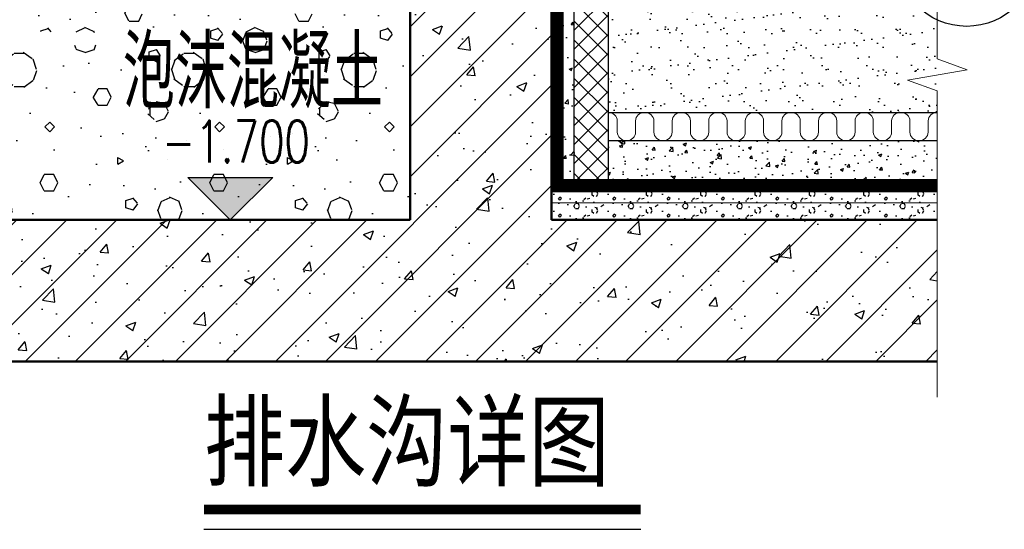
# Model space of a CAD drawing. Extents: x 797781 to 1255204, y 21234 to 1024248.
# Tile 116 of 256: x 888281 to 895240, y 171895 to 175498. Entities that reach past the tile are written whole.
import ezdxf

# ---------------------------------------------------------------- set-up
doc = ezdxf.new("R2010")
doc.units = 0
doc.header["$LTSCALE"] = 1000
doc.header["$MEASUREMENT"] = 0
doc.linetypes.add('DASHED', pattern=[0.75, 0.5, -0.25])
for name, color, linetype in [('230303生产综合楼-平面图_t8$0$DIM_SYMB', 3, 'Continuous'), ('230303生产综合楼-平面图_t8$0$PUB_TEXT', 7, 'Continuous'), ('DIM_ELEV', 3, 'Continuous'), ('DIM_IDEN', 3, 'Continuous'), ('LAYER1', 6, 'Continuous'), ('PUB_HATCH', 8, 'Continuous'), ('PUB_TEXT', 7, 'Continuous'), ('SURFACE', 6, 'Continuous'), ('WALL', 40, 'Continuous'), ('墙身保温', 21, 'Continuous')]:
    doc.layers.add(name, color=color, linetype=linetype)
for name, color, linetype, lineweight in [('A-ANNO-SYMB', 3, 'Continuous', 18), ('A-WALL', 40, 'Continuous', 50), ('墙身分层线', 253, 'Continuous', 18)]:
    doc.layers.add(name, color=color, linetype=linetype, lineweight=lineweight)
doc.styles.add('230303生产综合楼-平面图_t8$0$-黑体', font='simhei.ttf', dxfattribs={"width": 0.8})
doc.styles.add('230303生产综合楼-平面图_t8$0$_TCH_DIM', font='SIMPLEX', dxfattribs={"bigfont": 'GBCBIG'})
doc.styles.add('_TCH_DIM', font='SIMPLEX', dxfattribs={"bigfont": 'GBCBIG'})

# ---------------------------------------------------------------- blocks, each defined once
blk = doc.blocks.new('$LinePat$保温层')
at = {"color": 0}
for p, q in [((24, -24), (24, -56)), ((72, -56), (72, -24))]:
    blk.add_line(p, q, dxfattribs=at)
for centre, start, end in [((96, -24), 90, 180), ((0, -24), 0, 90), ((48, -56), 180, 0)]:
    blk.add_arc(centre, 24, start, end, dxfattribs=at)
blk = doc.blocks.new('PSG')
at = {"layer": 'DIM_ELEV'}
blk.add_hatch(color=256, dxfattribs=at).paths.add_polyline_path([(889214.2, 207273.2), (889139.2, 207348.2), (889289.2, 207348.2)])
at = {"layer": 'LAYER1'}
h = blk.add_hatch(dxfattribs=at)
h.set_pattern_fill('AR-SAND', color=8, scale=20, style=0)
h.set_pattern_definition([(37.5, (-297238.698, 479555.04), (-1.6000313, 48.9413237), [0, -38.608, 0, -43.18, 0, -41.275]), (7.5, (-297238.7, 479555.04), (44.9523283, 71.68251), [0, -20.828, 0, -34.798, 0, -13.335]), (327.5, (-297269.94, 479555.04), (79.099237, 0.1437185), [0, -12.7, 0, -45.72, 0, -59.69]), (317.5, (-297269.94, 479555.04), (76.3556452, 22.2929323), [0, -6.35, 0, -29.972, 0, -34.29])])
h.paths.add_polyline_path([(890463.4, 207463.2), (890463.4, 207917.3), (889882.2, 207917.3), (889881.6, 207463.2)])
at = {"layer": 'PUB_HATCH', "ltscale": 2}
h = blk.add_hatch(dxfattribs=at)
h.set_pattern_fill('钢筋混凝土', color=256, scale=25)
h.set_pattern_definition([(45, (0, 0), (-44.194174, 44.194174), []), (50, (0, 0), (179.315046, -15.688034), [18.75, -206.25]), (355, (0, 0), (-34.687833, 188.048033), [15, -165]), (100.4514, (14.94, -1.3), (144.627345, 172.359886), [15.935047, -175.285528]), (46.1842, (0, 50), (266.81026, -41.379754), [28.125, -309.375]), (96.6356, (22.23, 46.55), (233.66568, 243.52947), [23.90257, -262.92825]), (351.1842, (0, 50), (233.66549, 243.52965), [22.5, -247.5]), (21, (25, 37.5), (149.226763, -100.654723), [18.75, -206.25]), (326, (25, 37.5), (60.828833, 181.28751), [15, -165]), (71.4514, (37.44, 29.11), (210.055657, 80.632624), [15.935047, -175.285528]), (37.5, (0, 0), (3.039964, 83.2234635), [0, -163, 0, -167.5, 0, -165.625]), (7.5, (0, 0), (65.767384, 98.602928), [0, -95.5, 0, -159.25, 0, -63.125]), (327.5, (-55.75, 0), (133.455609, -5.638718), [0, -62.5, 0, -195, 0, -258.75]), (317.5, (-80.75, 0), (145.796542, 25.026246), [0, -81.25, 0, -129.5, 0, -183.75])])
edge = h.paths.add_edge_path()
edge.add_line((888703.4, 207273.2), (888703.4, 207023.2))
edge.add_line((888703.4, 207023.2), (890463.4, 207023.2))
edge.add_line((890463.4, 207023.2), (890463.4, 207273.2))
edge.add_line((890463.4, 207273.2), (889781.9, 207273.2))
edge.add_line((889781.9, 207273.2), (889781.9, 207851.6))
edge.add_arc((889794.3, 207917.3), 66.9, 100.6461, 259.3537, ccw=False)
edge.add_line((889781.9, 207983.1), (889781.9, 208107.3))
edge.add_line((889781.9, 208107.3), (889531.9, 208107.3))
edge.add_line((889531.9, 208107.3), (889531.9, 207273.2))
edge.add_line((889531.9, 207273.2), (888703.4, 207273.2))
h = blk.add_hatch(dxfattribs=at)
h.set_pattern_fill('加气混凝土', color=256, scale=25)
h.set_pattern_definition([(0, (88.5, -91.5), (150, 300), [0, -300]), (0, (-87, -132), (150, 300), [0, -300]), (0, (10.5, -135), (150, 300), [0, -300]), (0, (117, -46.5), (150, 300), [0, -300]), (0, (-7.5, -150), (150, 300), [0, -300]), (0, (147, 142.5), (150, 300), [0, -300]), (0, (55.5, 118.5), (150, 300), [0, -300]), (0, (103.5, 81), (150, 300), [0, -300]), (0, (-141, 75), (150, 300), [0, -300]), (0, (6, 61.5), (150, 300), [0, -300]), (0, (-51, -15), (150, 300), [0, -300]), (0, (-48, -127.5), (150, 300), [0, -300]), (0, (64.5, -139.5), (150, 300), [0, -300]), (0, (147, -7.5), (150, 300), [0, -300]), (0, (-133.5, -54), (150, 300), [0, -300]), (0, (-108, -3), (150, 300), [0, -300]), (0, (9, -24), (150, 300), [0, -300]), (0, (-33, -67.5), (150, 300), [0, -300]), (0, (-57, 31.5), (150, 300), [0, -300]), (0, (-19.5, 144), (150, 300), [0, -300]), (0, (-121.5, -117), (150, 300), [0, -300]), (0, (43.5, 82.5), (150, 300), [0, -300]), (0, (-96, 87), (150, 300), [0, -300]), (0, (-120, 126), (150, 300), [0, -300]), (130.601294, (128.571, 48.571), (-749.99999172, 900.00000393), [13.17078, -5518.5555]), (18.434949, (107.143, 54.286), (749.9999972, 299.9999978), [13.55262, -1883.81395]), (90, (107.14, 41.43), (150, 300), [12.85714, -587.142825]), (161.565051, (120, 37.143), (-750.0000038, 299.9999776), [13.55262, -1883.81395]), (53.130102, (120, 37.14), (150.0000003, 300), [14.285715, -1485.71425]), (135, (131.43, -115.71), (-150.000018, 299.99998), [12.12183, -836.4063]), (45, (114.29, -115.71), (149.999999, 299.999999), [12.12183, -836.4063]), (135, (122.86, -124.29), (-150.000018, 299.99998), [12.12183, -836.4063]), (45, (122.86, -124.29), (149.999999, 299.999999), [12.12183, -836.4063]), (116.56505, (-12.86, 85.71), (-3e-05, 599.99998), [15.97191, -319.43825]), (180, (-20, 100), (-150, 300), [17.14286, -282.857125]), (63.43495, (-44.29, 85.71), (1e-06, 600), [15.97191, -319.43825]), (116.56505, (-37.14, 71.43), (-3e-05, 599.99998), [15.97191, -319.43825]), (0, (-37.14, 71.43), (150, 300), [17.14286, -282.857125]), (63.43495, (-20, 71.43), (1e-06, 600), [15.97191, -319.43825]), (107.102728, (100, -15.714), (-449.9999828, 1500.00000242), [19.43067, -8141.45125]), (143.972626, (94.286, 2.857), (-2849.99996387, 2099.9999976), [19.43067, -4061.01]), (180, (78.57, 14.3), (-150, 300), [18.57143, -281.42855]), (36.0273733, (44.286, 2.857), (2849.99997894, 2099.99997736), [19.43067, -4061.01]), (71.565051, (38.57, -14.286), (450.0000023, 1499.9999974), [18.07016, -1879.2964]), (107.102728, (44.286, -32.857), (-449.9999828, 1500.00000242), [19.43067, -8141.45125]), (143.972626, (60, -44.286), (-2849.99996387, 2099.9999976), [19.43067, -4061.01]), (0, (60, -44.3), (150, 300), [18.57143, -281.42855]), (36.0273733, (78.571, -44.286), (2849.99997894, 2099.99997736), [19.43067, -4061.01]), (71.565051, (94.286, -32.857), (450.0000023, 1499.9999974), [18.07016, -1879.2964]), (150.255118, (102.857, 124.286), (-450.000001, 299.9999963), [11.51751, -2407.1598]), (90, (92.86, 118.57), (150, 300), [11.42857, -588.571375]), (29.7448813, (92.857, 118.57), (450.0000003, 299.9999986), [11.51751, -2407.1598]), (116.56505, (32.86, -88.57), (-3e-05, 599.99998), [15.97191, -319.43825]), (168.690067, (25.714, -74.286), (-1350.000001, 299.9999925), [14.56863, -3044.84275]), (41.1859251, (0, -81.429), (3749.99997728, 3299.99997114), [15.18592, -6362.901]), (90, (0, -95.71), (150, 300), [14.285715, -585.71425]), (138.814074, (11.429, -105.714), (-3749.99993335, 3300.00002102), [15.18592, -6362.901]), (16.6992442, (11.429, -105.714), (4949.99996276, 1499.9999843), [14.914725, -6249.26875]), (60.9453959, (25.714, -101.429), (149.9999996, 299.99999735), [14.70804, -6162.66975]), (109.983106, (-92.857, 37.143), (-750.00000282, 2099.99999444), [16.721, -7006.09875]), (155.556045, (-98.571, 52.857), (-1950.00000743, 899.9999813), [17.26149, -7232.56575]), (24.4439547, (-130, 52.857), (1950.00000097, 899.99999567), [17.26149, -7232.56575]), (70.0168934, (-135.714, 37.143), (750.00000226, 2099.99999479), [16.721, -7006.09875]), (109.983106, (-130, 21.429), (-750.00000282, 2099.99999444), [16.721, -7006.09875]), (160.016893, (-114.286, 15.714), (-750.00000044, 299.9999863), [16.721, -3494.68875]), (19.9831065, (-114.286, 15.714), (749.9999959, 299.9999995), [16.721, -3494.68875]), (70.0168934, (-98.571, 21.429), (750.00000226, 2099.99999479), [16.721, -7006.09875]), (122.005383, (18.57, 10), (-150.0000201, 299.9999847), [13.47712, -2816.717]), (18.434949, (-1.43, 17.143), (749.9999972, 299.9999978), [13.55262, -1883.81395]), (90, (-1.43, 4.29), (150, 300), [12.85714, -587.142825]), (161.565051, (11.43, 0), (-750.0000038, 299.9999776), [13.55262, -1883.81395]), (54.4623222, (11.429, 0), (1049.99999848, 1499.99999775), [12.289035, -5149.10575]), (116.56505, (-68.57, -62.86), (-3e-05, 599.99998), [15.97191, -319.43825]), (180, (-75.7, -48.57), (-150, 300), [15.714285, -284.2857]), (59.0362434, (-100, -62.857), (150.0000005, 299.99999854), [16.65986, -3481.911]), (120.963756, (-91.429, -77.143), (-150.0000205, 299.9999862), [16.65986, -3481.911]), (0, (-91.43, -77.14), (150, 300), [15.714285, -284.2857]), (63.43495, (-75.71, -77.14), (1e-06, 600), [15.97191, -319.43825])])
h.paths.add_polyline_path([(889031.9, 207273.2), (889531.9, 207273.2), (889531.9, 207637.3), (889031.9, 207637.3)])
h.paths.add_polyline_path([(888703.4, 207553.5), (888703.4, 207273.2), (889031.9, 207273.2), (889031.9, 207584.7), (888650.9, 207572.1)])
h.paths.add_polyline_path([(888703.4, 208037.3), (888703.4, 207609.8), (889031.9, 207602.9), (889031.9, 208037.3)])
at = {"layer": 'PUB_HATCH'}
h = blk.add_hatch(dxfattribs=at)
h.set_pattern_fill('混凝土', color=256, scale=8, style=0)
h.set_pattern_definition([(50, (-294318.2, 476679.985), (57.3808146, -5.0201708), [6, -66]), (355, (-294318.2, 476679.985), (-11.1001067, 60.1753707), [4.8, -52.8]), (100.4514, (-294313.42, 476679.566), (46.2807505, 55.1551634), [5.0992152, -56.091369]), (46.1842, (-294318.2, 476695.985), (85.379284, -13.241521), [9, -99]), (96.6356, (-294311.09, 476694.88), (74.7730164, 77.9294297), [7.648823, -84.13704]), (351.1842, (-294318.2, 476695.985), (74.7729556, 77.929488), [7.2, -79.2]), (21, (-294310.2, 476691.985), (47.7525642, -32.2095113), [6, -66]), (326, (-294310.2, 476691.985), (19.4652266, 58.0120036), [4.8, -52.8]), (71.4514, (-294306.22, 476689.3), (67.2178103, 25.8024397), [5.0992152, -56.091369]), (37.5, (-294318.2, 476679.985), (0.97278843, 26.6315083), [0, -52.16, 0, -53.6, 0, -53]), (7.5, (-294318.2, 476679.985), (21.045563, 31.55293695), [0, -30.56, 0, -50.96, 0, -20.2]), (327.5, (-294336.04, 476679.985), (42.7057949, -1.80438974), [0, -20, 0, -62.4, 0, -82.8]), (317.5, (-294344.04, 476679.985), (46.6548935, 8.0083986), [0, -26, 0, -41.44, 0, -58.8])])
h.paths.add_polyline_path([(889781.9, 207923.3), (889821.9, 207923.3), (889821.9, 207343.2), (889781.9, 207343.2)])
h = blk.add_hatch(dxfattribs=at)
h.set_pattern_fill('混凝土', color=256, scale=8, style=0)
h.set_pattern_definition([(50, (0, -0.002), (57.3808146, -5.0201708), [6, -66]), (355, (0, -0.002), (-11.1001067, 60.1753707), [4.8, -52.8]), (100.4514, (4.78, -0.42), (46.2807505, 55.1551634), [5.0992152, -56.091369]), (46.1842, (0, 16), (85.379284, -13.241521), [9, -99]), (96.6356, (7.115, 14.895), (74.7730164, 77.92943), [7.648823, -84.13704]), (351.1842, (0, 16), (74.772956, 77.929488), [7.2, -79.2]), (21, (8, 12), (47.7525642, -32.2095113), [6, -66]), (326, (8, 12), (19.4652266, 58.0120036), [4.8, -52.8]), (71.4514, (11.98, 9.314), (67.2178103, 25.8024397), [5.0992152, -56.091369]), (37.5, (0, -0.002), (0.97278843, 26.6315083), [0, -52.16, 0, -53.6, 0, -53]), (7.5, (0, -0.002), (21.045563, 31.55293695), [0, -30.56, 0, -50.96, 0, -20.2]), (327.5, (-17.84, -0.002), (42.7057949, -1.80438974), [0, -20, 0, -62.4, 0, -82.8]), (317.5, (-25.84, -0.002), (46.6548935, 8.0083986), [0, -26, 0, -41.44, 0, -58.8])])
h.paths.add_polyline_path([(890463.4, 207343.2), (890463.4, 207413.2), (889881.9, 207413.2), (889881.9, 207343.2)])
h = blk.add_hatch(dxfattribs=at)
h.set_pattern_fill('加气混凝土', color=256, scale=8)
h.set_pattern_definition([(0, (-297210.38, 479405.76), (48, 96), [0, -96]), (0, (-297266.54, 479392.8), (48, 96), [0, -96]), (0, (-297235.34, 479391.84), (48, 96), [0, -96]), (0, (-297201.26, 479420.16), (48, 96), [0, -96]), (0, (-297241.1, 479387.04), (48, 96), [0, -96]), (0, (-297191.66, 479480.64), (48, 96), [0, -96]), (0, (-297220.94, 479472.96), (48, 96), [0, -96]), (0, (-297205.58, 479460.96), (48, 96), [0, -96]), (0, (-297283.82, 479459.04), (48, 96), [0, -96]), (0, (-297236.78, 479454.72), (48, 96), [0, -96]), (0, (-297255.02, 479430.24), (48, 96), [0, -96]), (0, (-297254.06, 479394.24), (48, 96), [0, -96]), (0, (-297218.06, 479390.4), (48, 96), [0, -96]), (0, (-297191.66, 479432.64), (48, 96), [0, -96]), (0, (-297281.42, 479417.76), (48, 96), [0, -96]), (0, (-297273.26, 479434.08), (48, 96), [0, -96]), (0, (-297235.82, 479427.36), (48, 96), [0, -96]), (0, (-297249.26, 479413.44), (48, 96), [0, -96]), (0, (-297256.94, 479445.12), (48, 96), [0, -96]), (0, (-297244.94, 479481.12), (48, 96), [0, -96]), (0, (-297277.58, 479397.6), (48, 96), [0, -96]), (0, (-297224.78, 479461.44), (48, 96), [0, -96]), (0, (-297269.42, 479462.88), (48, 96), [0, -96]), (0, (-297277.1, 479475.36), (48, 96), [0, -96]), (130.601294, (-297197.5547, 479450.5807), (-239.99999735, 288.00000126), [4.214649, -1765.93776]), (18.4349488, (-297204.412, 479452.41), (239.99999911, 95.9999993), [4.3368384, -602.820464]), (90, (-297204.41, 479448.295), (48, 96), [4.1142854, -187.885704]), (161.565051, (-297200.298, 479446.924), (-240.0000012, 95.99999284), [4.3368384, -602.820464]), (53.1301023, (-297200.298, 479446.924), (48.0000001, 95.99999995), [4.571429, -475.42856]), (135, (-297196.64, 479398.01), (-48.0000058, 95.9999935), [3.8789856, -267.650016]), (45, (-297202.126, 479398.01), (47.9999997, 95.9999996), [3.8789856, -267.650016]), (135, (-297199.383, 479395.266), (-48.0000058, 95.9999935), [3.8789856, -267.650016]), (45, (-297199.383, 479395.266), (47.9999997, 95.9999996), [3.8789856, -267.650016]), (116.565051, (-297242.81, 479462.47), (-8.4e-06, 191.999995), [5.111012, -102.22024]), (180, (-297245.1, 479467.04), (-48, 96), [5.4857146, -90.51428]), (63.434949, (-297252.87, 479462.47), (4e-07, 191.999999), [5.111012, -102.22024]), (116.565051, (-297250.58, 479457.895), (-8.4e-06, 191.999995), [5.111012, -102.22024]), (0, (-297250.58, 479457.895), (48, 96), [5.4857146, -90.51428]), (63.434949, (-297245.1, 479457.895), (4e-07, 191.999999), [5.111012, -102.22024]), (107.102728, (-297206.6976, 479430.0093), (-143.999994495, 480.000000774), [6.217815, -2605.2644]), (143.972626, (-297208.526, 479435.952), (-911.99998844, 671.99999924), [6.217815, -1299.5232]), (180, (-297213.55, 479439.61), (-48, 96), [5.942857, -90.057136]), (36.0273733, (-297224.526, 479435.952), (911.99999326, 671.999992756), [6.217815, -1299.5232]), (71.5650511, (-297226.355, 479430.466), (144.00000074, 479.99999917), [5.7824506, -601.374848]), (107.102728, (-297224.526, 479424.5236), (-143.999994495, 480.000000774), [6.217815, -2605.2644]), (143.972626, (-297219.4976, 479420.8664), (-911.99998844, 671.99999924), [6.217815, -1299.5232]), (0, (-297219.5, 479420.87), (48, 96), [5.942857, -90.057136]), (36.0273733, (-297213.555, 479420.8664), (911.99999326, 671.999992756), [6.217815, -1299.5232]), (71.5650511, (-297208.526, 479424.524), (144.00000074, 479.99999917), [5.7824506, -601.374848]), (150.255118, (-297205.783, 479474.809), (-144.00000034, 95.99999881), [3.685603, -770.291136]), (90, (-297208.983, 479472.98), (48, 96), [3.657143, -188.34284]), (29.7448813, (-297208.983, 479472.981), (144.00000008, 95.99999955), [3.685603, -770.291136]), (116.565051, (-297228.18, 479406.695), (-8.4e-06, 191.999995), [5.111012, -102.22024]), (168.690067, (-297230.469, 479411.266), (-432.00000032, 95.99999759), [4.661961, -974.34968]), (41.1859251, (-297238.6976, 479408.9807), (1199.99999273, 1055.999990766), [4.859495, -2036.12832]), (90, (-297238.698, 479404.41), (48, 96), [4.571429, -187.42856]), (138.814074, (-297235.0405, 479401.2093), (-1199.99997867, 1056.000006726), [4.859495, -2036.12832]), (16.6992442, (-297235.0405, 479401.2093), (1583.999988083, 479.999994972), [4.772712, -1999.766]), (60.9453959, (-297230.469, 479402.5807), (47.999999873, 95.99999915), [4.706574, -1972.05432]), (109.983106, (-297268.412, 479446.9236), (-240.000000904, 671.999998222), [5.35072, -2241.9516]), (155.556045, (-297270.2404, 479451.952), (-624.000002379, 287.999994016), [5.523678, -2314.42104]), (24.4439547, (-297280.2976, 479451.952), (624.000000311, 287.999998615), [5.523678, -2314.42104]), (70.0168934, (-297282.126, 479446.9236), (240.000000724, 671.999998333), [5.35072, -2241.9516]), (109.983106, (-297280.2976, 479441.895), (-240.000000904, 671.999998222), [5.35072, -2241.9516]), (160.016893, (-297275.269, 479440.0664), (-240.00000014, 95.999995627), [5.35072, -1118.3004]), (19.9831065, (-297275.269, 479440.0664), (239.99999868, 95.99999985), [5.35072, -1118.3004]), (70.0168934, (-297270.2404, 479441.895), (240.000000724, 671.999998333), [5.35072, -2241.9516]), (122.005383, (-297232.755, 479438.238), (-48.00000644, 95.9999951), [4.312677, -901.34944]), (18.4349488, (-297239.155, 479440.524), (239.99999911, 95.9999993), [4.3368384, -602.820464]), (90, (-297239.155, 479436.41), (48, 96), [4.1142854, -187.885704]), (161.565051, (-297235.04, 479435.038), (-240.0000012, 95.99999284), [4.3368384, -602.820464]), (54.4623222, (-297235.0405, 479435.038), (335.999999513, 479.99999928), [3.932491, -1647.71384]), (116.565051, (-297260.64, 479414.92), (-8.4e-06, 191.999995), [5.111012, -102.22024]), (180, (-297262.93, 479419.495), (-48, 96), [5.028571, -90.971424]), (59.0362434, (-297270.698, 479414.9236), (48.000000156, 95.999999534), [5.3311565, -1114.21152]), (120.963756, (-297267.955, 479410.352), (-48.00000656, 95.99999559), [5.3311565, -1114.21152]), (0, (-297267.95, 479410.35), (48, 96), [5.028571, -90.971424]), (63.434949, (-297262.93, 479410.35), (4e-07, 191.999999), [5.111012, -102.22024])])
h.paths.add_polyline_path([(890463.4, 207303.2), (890463.4, 207323.2), (889781.9, 207323.2), (889781.9, 207303.2)])
h = blk.add_hatch(dxfattribs=at)
h.set_pattern_fill('加气混凝土', color=256, scale=8)
h.set_pattern_definition([(0, (-297210.38, 479375.76), (48, 96), [0, -96]), (0, (-297266.54, 479362.8), (48, 96), [0, -96]), (0, (-297235.34, 479361.84), (48, 96), [0, -96]), (0, (-297201.26, 479390.16), (48, 96), [0, -96]), (0, (-297241.1, 479357.04), (48, 96), [0, -96]), (0, (-297191.66, 479450.64), (48, 96), [0, -96]), (0, (-297220.94, 479442.96), (48, 96), [0, -96]), (0, (-297205.58, 479430.96), (48, 96), [0, -96]), (0, (-297283.82, 479429.04), (48, 96), [0, -96]), (0, (-297236.78, 479424.72), (48, 96), [0, -96]), (0, (-297255.02, 479400.24), (48, 96), [0, -96]), (0, (-297254.06, 479364.24), (48, 96), [0, -96]), (0, (-297218.06, 479360.4), (48, 96), [0, -96]), (0, (-297191.66, 479402.64), (48, 96), [0, -96]), (0, (-297281.42, 479387.76), (48, 96), [0, -96]), (0, (-297273.26, 479404.08), (48, 96), [0, -96]), (0, (-297235.82, 479397.36), (48, 96), [0, -96]), (0, (-297249.26, 479383.44), (48, 96), [0, -96]), (0, (-297256.94, 479415.12), (48, 96), [0, -96]), (0, (-297244.94, 479451.12), (48, 96), [0, -96]), (0, (-297277.58, 479367.6), (48, 96), [0, -96]), (0, (-297224.78, 479431.44), (48, 96), [0, -96]), (0, (-297269.42, 479432.88), (48, 96), [0, -96]), (0, (-297277.1, 479445.36), (48, 96), [0, -96]), (130.601294, (-297197.555, 479420.58), (-239.99999735, 288.00000126), [4.214649, -1765.93776]), (18.4349488, (-297204.412, 479422.409), (239.99999911, 95.9999993), [4.3368384, -602.820464]), (90, (-297204.41, 479418.295), (48, 96), [4.1142854, -187.885704]), (161.565051, (-297200.298, 479416.923), (-240.0000012, 95.99999284), [4.3368384, -602.820464]), (53.1301023, (-297200.298, 479416.923), (48.0000001, 95.99999995), [4.571429, -475.42856]), (135, (-297196.64, 479368.01), (-48.0000058, 95.9999935), [3.8789856, -267.650016]), (45, (-297202.126, 479368.01), (47.9999997, 95.9999996), [3.8789856, -267.650016]), (135, (-297199.383, 479365.266), (-48.0000058, 95.9999935), [3.8789856, -267.650016]), (45, (-297199.383, 479365.266), (47.9999997, 95.9999996), [3.8789856, -267.650016]), (116.565051, (-297242.81, 479432.47), (-8.4e-06, 191.999995), [5.111012, -102.22024]), (180, (-297245.1, 479437.04), (-48, 96), [5.4857146, -90.51428]), (63.434949, (-297252.87, 479432.47), (4e-07, 191.999999), [5.111012, -102.22024]), (116.565051, (-297250.58, 479427.895), (-8.4e-06, 191.999995), [5.111012, -102.22024]), (0, (-297250.58, 479427.89), (48, 96), [5.4857146, -90.51428]), (63.434949, (-297245.1, 479427.895), (4e-07, 191.999999), [5.111012, -102.22024]), (107.102728, (-297206.6976, 479400.0088), (-143.999994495, 480.000000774), [6.217815, -2605.2644]), (143.972626, (-297208.526, 479405.952), (-911.99998844, 671.99999924), [6.217815, -1299.5232]), (180, (-297213.55, 479409.61), (-48, 96), [5.942857, -90.057136]), (36.0273733, (-297224.526, 479405.952), (911.99999326, 671.999992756), [6.217815, -1299.5232]), (71.5650511, (-297226.355, 479400.466), (144.00000074, 479.99999917), [5.7824506, -601.374848]), (107.102728, (-297224.5262, 479394.523), (-143.999994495, 480.000000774), [6.217815, -2605.2644]), (143.972626, (-297219.4976, 479390.866), (-911.99998844, 671.99999924), [6.217815, -1299.5232]), (0, (-297219.5, 479390.87), (48, 96), [5.942857, -90.057136]), (36.0273733, (-297213.555, 479390.866), (911.99999326, 671.999992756), [6.217815, -1299.5232]), (71.5650511, (-297208.526, 479394.523), (144.00000074, 479.99999917), [5.7824506, -601.374848]), (150.255118, (-297205.783, 479444.809), (-144.00000034, 95.99999881), [3.685603, -770.291136]), (90, (-297208.983, 479442.98), (48, 96), [3.657143, -188.34284]), (29.7448813, (-297208.983, 479442.98), (144.00000008, 95.99999955), [3.685603, -770.291136]), (116.565051, (-297228.18, 479376.695), (-8.4e-06, 191.999995), [5.111012, -102.22024]), (168.690067, (-297230.469, 479381.266), (-432.00000032, 95.99999759), [4.661961, -974.34968]), (41.1859251, (-297238.6976, 479378.9802), (1199.99999273, 1055.999990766), [4.859495, -2036.12832]), (90, (-297238.7, 479374.41), (48, 96), [4.571429, -187.42856]), (138.814074, (-297235.0405, 479371.209), (-1199.99997867, 1056.000006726), [4.859495, -2036.12832]), (16.6992442, (-297235.0405, 479371.209), (1583.999988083, 479.999994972), [4.772712, -1999.766]), (60.9453959, (-297230.469, 479372.58), (47.999999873, 95.99999915), [4.706574, -1972.05432]), (109.983106, (-297268.412, 479416.923), (-240.000000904, 671.999998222), [5.35072, -2241.9516]), (155.556045, (-297270.2405, 479421.9517), (-624.000002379, 287.999994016), [5.523678, -2314.42104]), (24.4439547, (-297280.2976, 479421.9517), (624.000000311, 287.999998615), [5.523678, -2314.42104]), (70.0168934, (-297282.1262, 479416.923), (240.000000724, 671.999998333), [5.35072, -2241.9516]), (109.983106, (-297280.2976, 479411.8945), (-240.000000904, 671.999998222), [5.35072, -2241.9516]), (160.016893, (-297275.269, 479410.066), (-240.00000014, 95.999995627), [5.35072, -1118.3004]), (19.9831065, (-297275.269, 479410.066), (239.99999868, 95.99999985), [5.35072, -1118.3004]), (70.0168934, (-297270.2405, 479411.8945), (240.000000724, 671.999998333), [5.35072, -2241.9516]), (122.005383, (-297232.755, 479408.237), (-48.00000644, 95.9999951), [4.312677, -901.34944]), (18.4349488, (-297239.155, 479410.523), (239.99999911, 95.9999993), [4.3368384, -602.820464]), (90, (-297239.155, 479406.41), (48, 96), [4.1142854, -187.885704]), (161.565051, (-297235.04, 479405.037), (-240.0000012, 95.99999284), [4.3368384, -602.820464]), (54.4623222, (-297235.0405, 479405.0374), (335.999999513, 479.99999928), [3.932491, -1647.71384]), (116.565051, (-297260.64, 479384.92), (-8.4e-06, 191.999995), [5.111012, -102.22024]), (180, (-297262.93, 479389.49), (-48, 96), [5.028571, -90.971424]), (59.0362434, (-297270.698, 479384.923), (48.000000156, 95.999999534), [5.3311565, -1114.21152]), (120.963756, (-297267.955, 479380.352), (-48.00000656, 95.99999559), [5.3311565, -1114.21152]), (0, (-297267.95, 479380.35), (48, 96), [5.028571, -90.971424]), (63.434949, (-297262.93, 479380.35), (4e-07, 191.999999), [5.111012, -102.22024])])
h.paths.add_polyline_path([(890463.4, 207273.2), (890463.4, 207303.2), (889781.9, 207303.2), (889781.9, 207273.2)])
at = {"layer": '墙身保温'}
h = blk.add_hatch(dxfattribs=at)
h.set_pattern_fill('ANSI37', color=256, scale=15, style=0)
h.set_pattern_definition([(45, (-1520178.071, 749779.388), (-16.83798023, 16.83798023), []), (135, (-1520178.071, 749779.388), (-16.83798023, -16.83798023), [])])
h.paths.add_polyline_path([(889821.9, 207343.2), (889821.9, 207917.3), (889881.9, 207917.3), (889881.9, 207343.2)])
at = {"layer": '230303生产综合楼-平面图_t8$0$DIM_SYMB', "const_width": 17.5}
blk.add_lwpolyline([(889167.6, 206761.3), (889939.3, 206761.3)], dxfattribs=at)
at = {"layer": '230303生产综合楼-平面图_t8$0$DIM_SYMB'}
blk.add_lwpolyline([(889167.6, 206726.3), (889939.3, 206726.3)], dxfattribs=at)
at = {"layer": 'A-ANNO-SYMB'}
blk.add_lwpolyline([(890463.4, 208099.6), (890463.4, 207557.7), (890515.9, 207538.6), (890410.9, 207520.1), (890463.4, 207501.5), (890463.4, 206959.6)], dxfattribs=at)
at = {"layer": 'A-WALL'}
for p, q in [((889781.9, 207273.2), (889781.9, 208657.3)), ((889531.9, 208107.3), (889531.9, 207273.2)), ((890463.4, 207023.2), (888703.4, 207023.2))]:
    blk.add_line(p, q, dxfattribs=at)
for points in [[(888703.4, 207273.2), (889531.9, 207273.2)], [(889781.9, 207273.2), (890463.4, 207273.2)]]:
    blk.add_lwpolyline(points, dxfattribs=at)
at = {"layer": 'DIM_ELEV'}
for p, q in [((889214.2, 207273.2), (889139.2, 207348.2)), ((889139.2, 207348.2), (889289.2, 207348.2)), ((889214.2, 207273.2), (889289.2, 207348.2))]:
    blk.add_line(p, q, dxfattribs=at)
at = {"layer": 'DIM_IDEN'}
blk.add_circle((890515.3, 207740.3), 125, dxfattribs=at)
at = {"layer": 'SURFACE', "linetype": 'DASHED', "ltscale": 0.1, "const_width": 20}
blk.add_lwpolyline([(889791.9, 208037.3), (889791.9, 207333.2), (890463.4, 207333.2)], dxfattribs=at)
at = {"layer": 'WALL'}
for points in [[(889781.9, 207917.3), (889781.9, 207323.2), (890463.4, 207323.2)], [(889801.9, 207917.3), (889801.9, 207343.2), (890463.4, 207343.2)], [(889821.9, 207343.2), (889821.9, 207917.3), (889881.9, 207917.3), (889881.9, 207343.2), (889821.9, 207343.2)], [(889881.9, 207463.2), (890463.4, 207463.2)], [(890463.4, 207413.2), (889881.9, 207413.2)]]:
    blk.add_lwpolyline(points, dxfattribs=at)
at = {"layer": '墙身分层线'}
blk.add_lwpolyline([(889781.9, 207923.3), (889821.9, 207923.3), (889821.9, 207343.2), (889781.9, 207343.2)], close=True, dxfattribs=at)
at = {"layer": '墙身分层线', "const_width": 5}
blk.add_lwpolyline([(889801.9, 207343.2), (890463.4, 207343.2)], dxfattribs=at)
at = {"layer": '墙身分层线'}
for points in [[(889781.9, 207323.2), (890463.4, 207323.2)], [(889781.9, 207303.2), (890463.4, 207303.2)]]:
    blk.add_lwpolyline(points, dxfattribs=at)
at = {"layer": '墙身分层线', "color": 6, "xscale": 0.6730393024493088, "yscale": 0.6249999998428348, "zscale": 0.6249999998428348, "rotation": 359.9999234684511}
for p in [(889881.9, 207463.2), (889946.5, 207463.2), (890011.1, 207463.2), (890075.7, 207463.2), (890140.3, 207463.2), (890205, 207463.2), (890269.6, 207463.2), (890334.2, 207463.2), (890398.8, 207463.2)]:
    blk.add_blockref('$LinePat$保温层', p, dxfattribs=at)
at = {"layer": '230303生产综合楼-平面图_t8$0$PUB_TEXT', "style": '230303生产综合楼-平面图_t8$0$_TCH_DIM'}
blk.add_text('泡沫混凝土', height=127.66, dxfattribs=at).set_placement((889024.4, 207470.4))
at = {"layer": 'PUB_TEXT'}
for s, height, style, width, p in [('-1.700', 74.38, '_TCH_DIM', 0.705882, (889094, 207374.4)), ('排水沟详图', 131.43, '230303生产综合楼-平面图_t8$0$-黑体', 0.8, (889167.6, 206816.3))]:
    blk.add_text(s, height=height, dxfattribs=dict(at, style=style, width=width)).set_placement(p)

msp = doc.modelspace()

# ---------------------------------------------------------------- block references
at = {"xscale": 4, "yscale": 4, "zscale": 4}
msp.add_blockref('PSG', (-2667087.3, -655010.3), dxfattribs=at)

doc.saveas('drawing.dxf')
